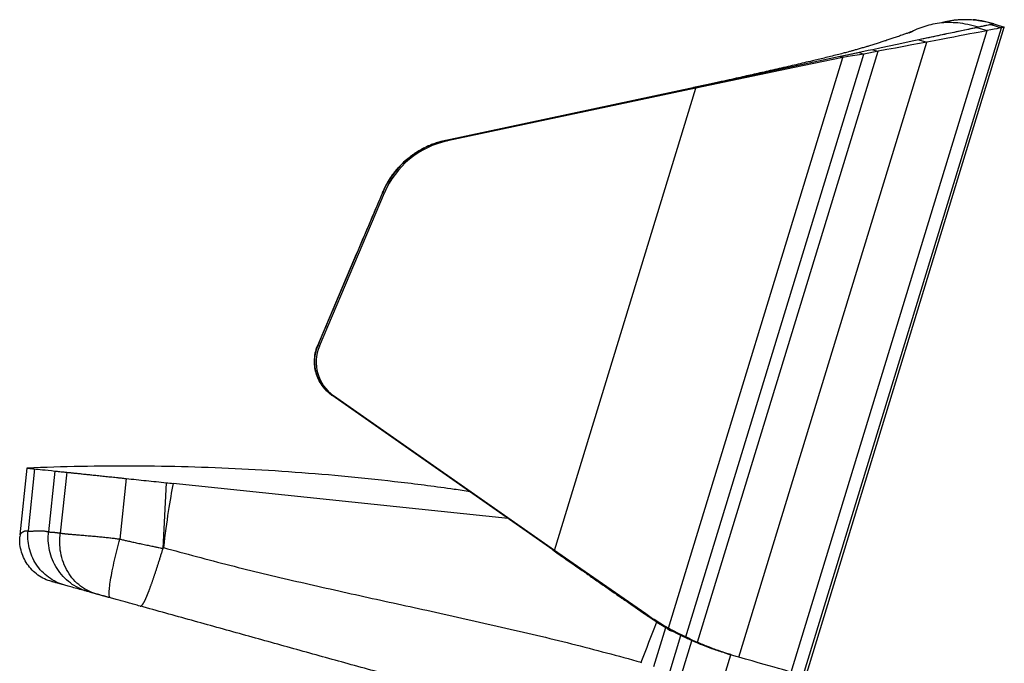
# Model space of a CAD drawing. Header units: millimetres. Extents: x 8 to 414, y 7 to 290.
# Tile 10 of 14: x 233 to 305, y 110 to 157. Entities that reach past the tile are written whole.
import ezdxf

# ---------------------------------------------------------------- set-up
doc = ezdxf.new("R2010")
doc.units = ezdxf.units.MM

msp = doc.modelspace()

# ---------------------------------------------------------------- linework, layer by layer
at = {"color": 7, "linetype": 'Continuous', "lineweight": 25}
for p, q in [((289.317, 109.666), (303.684, 156.659)), ((290.208, 109.41), (304.719, 156.871)), ((290.395, 109.357), (304.936, 156.916)), ((303.047, 156.912), (302.935, 156.888)), ((302.935, 156.888), (303.684, 156.659)), ((303.954, 157.104), (304.719, 156.871)), ((304.17, 157.15), (304.17, 157.15)), ((304.17, 157.15), (304.936, 156.916)), ((285.482, 110.769), (299.253, 155.811)), ((298.685, 155.984), (299.253, 155.811)), ((282.458, 111.852), (295.693, 155.143)), ((294.302, 155.053), (294.656, 154.945)), ((295.297, 155.264), (295.693, 155.143)), ((280.336, 112.886), (293.12, 154.7)), ((281.602, 112.247), (294.656, 154.945)), ((292.924, 154.76), (293.12, 154.7)), ((282.236, 152.488), (264.046, 148.622)), ((282.356, 152.451), (264.166, 148.585)), ((272.001, 118.584), (282.356, 152.451)), ((282.236, 152.488), (282.356, 152.451)), ((264.046, 148.622), (264.166, 148.585)), ((254.652, 133.585), (259.414, 144.803)), ((254.772, 133.549), (259.534, 144.767)), ((259.414, 144.803), (259.534, 144.767)), ((254.652, 133.585), (257.309, 139.845)), ((255.67, 129.975), (255.685, 129.965)), ((255.693, 129.956), (255.813, 129.919)), ((271.882, 118.62), (255.693, 129.956)), ((272.001, 118.584), (255.813, 129.919)), ((233.357, 124.616), (232.842, 119.718)), ((233.922, 124.556), (233.444, 120.011)), ((235.407, 124.4), (234.939, 119.945)), ((236.271, 124.309), (235.802, 119.849)), ((240.632, 123.851), (240.166, 119.415)), ((243.562, 123.543), (243.313, 118.73)), ((268.611, 120.91), (244.059, 123.491)), ((232.853, 119.734), (232.831, 119.588)), ((243.332, 118.725), (243.349, 118.793)), ((271.882, 118.62), (272.001, 118.584)), ((235.176, 116.308), (235.172, 116.299)), ((278.497, 113.988), (278.679, 113.932)), ((279.48, 113.34), (278.497, 113.988)), ((279.48, 113.34), (279.43, 113.374)), ((279.48, 113.34), (280.14, 112.946)), ((280.14, 112.946), (279.48, 113.34)), ((280.14, 112.946), (280.336, 112.886)), ((280.14, 112.946), (280.14, 112.946)), ((280.705, 112.635), (280.174, 112.927)), ((281.248, 112.355), (281.054, 112.455)), ((281.248, 112.355), (281.054, 112.455)), ((281.248, 112.355), (281.602, 112.247)), ((281.248, 112.355), (281.248, 112.355)), ((282.062, 111.973), (281.403, 112.283)), ((282.062, 111.973), (281.404, 112.28)), ((282.062, 111.973), (282.458, 111.852)), ((278.345, 110.397), (278.317, 110.314)), ((285.482, 110.769), (285.395, 110.794))]:
    msp.add_line(p, q, dxfattribs=at)
at = {"color": 8, "linetype": 'Continuous', "lineweight": 25}
for p, q in [((282.167, 152.489), (282.236, 152.488)), ((254.652, 133.585), (254.641, 133.593)), ((254.654, 133.585), (254.772, 133.549)), ((255.68, 129.972), (255.693, 129.956)), ((279.266, 110.086), (280.137, 112.938)), ((280.14, 112.946), (280.14, 112.946)), ((280.458, 109.772), (281.246, 112.347)), ((281.248, 112.355), (281.248, 112.355)), ((281.324, 109.56), (282.059, 111.965)), ((282.062, 111.973), (282.062, 111.973)), ((284.275, 108.85), (284.913, 110.938))]:
    msp.add_line(p, q, dxfattribs=at)
at = {"color": 7, "linetype": 'Continuous', "lineweight": 25, "flags": 128}
for points in [[(302.935, 156.888), (302.758, 156.85), (302.547, 156.805), (302.302, 156.753), (302.024, 156.694), (301.713, 156.628), (301.371, 156.555), (300.997, 156.476), (300.592, 156.39), (300.158, 156.297), (299.695, 156.199), (299.203, 156.095), (298.685, 155.984)], [(303.684, 156.659), (303.5, 156.623), (303.279, 156.581), (303.024, 156.532), (302.734, 156.477), (302.41, 156.415), (302.053, 156.347), (301.663, 156.272), (301.241, 156.191), (300.789, 156.105), (300.305, 156.012), (299.793, 155.914), (299.253, 155.811)], [(303.954, 157.104), (303.88, 157.089), (303.768, 157.065), (303.617, 157.033), (303.428, 156.992), (303.2, 156.944), (302.935, 156.888)], [(304.719, 156.871), (304.644, 156.855), (304.53, 156.832), (304.376, 156.8), (304.184, 156.761), (303.954, 156.714), (303.684, 156.659)], [(304.17, 157.15), (304.116, 157.139), (303.954, 157.104)], [(304.936, 156.916), (304.881, 156.905), (304.719, 156.871)], [(298.685, 155.984), (298.179, 155.877), (297.648, 155.764), (297.093, 155.646), (296.515, 155.523), (295.916, 155.396), (295.297, 155.264)], [(298.685, 155.984), (298.179, 155.877), (297.648, 155.764), (297.093, 155.646), (296.515, 155.523), (295.916, 155.396), (295.297, 155.264)], [(299.253, 155.811), (298.721, 155.711), (298.163, 155.607), (297.58, 155.497), (296.973, 155.383), (296.343, 155.265), (295.693, 155.143)], [(294.302, 155.053), (293.856, 154.958), (293.396, 154.86), (292.924, 154.76)], [(295.297, 155.264), (294.969, 155.195), (294.638, 155.124), (294.302, 155.053)], [(295.297, 155.264), (294.969, 155.195), (294.638, 155.124), (294.302, 155.053)], [(295.693, 155.143), (295.351, 155.078), (295.005, 155.012), (294.656, 154.945)], [(292.924, 154.76), (289.388, 154.008), (285.824, 153.251), (282.236, 152.488)], [(292.924, 154.76), (289.388, 154.008), (285.824, 153.251), (282.236, 152.488)], [(293.12, 154.7), (289.558, 153.956), (285.969, 153.206), (282.356, 152.451)], [(294.656, 154.945), (294.159, 154.865), (293.646, 154.784), (293.12, 154.7)], [(278.497, 113.988), (276.305, 115.523), (274.099, 117.068), (271.882, 118.62)], [(278.679, 113.932), (276.465, 115.474), (274.239, 117.025), (272.001, 118.584)], [(284.476, 111.072), (284.747, 110.989), (285.018, 110.906)], [(289.317, 109.666), (289.141, 109.717), (288.929, 109.778), (288.68, 109.849), (288.397, 109.931), (288.078, 110.022), (287.725, 110.124), (287.339, 110.235), (286.921, 110.355), (286.471, 110.485), (285.991, 110.623), (285.482, 110.769)]]:
    msp.add_lwpolyline(points, dxfattribs=at)
at = {"color": 7, "linetype": 'Continuous', "lineweight": 25}
for centre, radius, start, end in [((265.397, 142.264), 6.5, 102, 157), ((265.517, 142.227), 6.5, 102, 157), ((257.414, 132.413), 3, 157, 235), ((257.533, 132.376), 3, 157, 235)]:
    msp.add_arc(centre, radius, start, end, dxfattribs=at)
for centre, major_axis, ratio, start_param, end_param in [((243.074, -3960.817), (2.068, 4087.008), 0.007274, 0.036358, 0.060184), ((2319.396, 6866.834), (2091.317, 6862.761), 0.01328, 3.321942, 3.32437)]:
    msp.add_ellipse(centre, major_axis=major_axis, ratio=ratio, start_param=start_param, end_param=end_param, dxfattribs=at)
for points, knots in [([(301.523, 157.219), (301.293, 157.235), (300.845, 157.267), (300.184, 157.218), (299.555, 157.107), (298.956, 156.933), (298.417, 156.721), (298.093, 156.542), (297.948, 156.462)], [0, 0, 0, 0, 0.18587, 0.362717, 0.533551, 0.700833, 0.86647, 1, 1, 1, 1]), ([(304.144, 157.146), (303.981, 157.19), (303.619, 157.29), (303.079, 157.385), (302.558, 157.444), (302.121, 157.463), (301.741, 157.456), (301.425, 157.433), (301.18, 157.403), (301.004, 157.374), (300.858, 157.348), (300.687, 157.315), (300.502, 157.274), (300.386, 157.243), (300.326, 157.227)], [0, 0, 0, 0, 0.122641, 0.271644, 0.397233, 0.502162, 0.588477, 0.672358, 0.731269, 0.767351, 0.799994, 0.839797, 0.917858, 1, 1, 1, 1]), ([(304.17, 157.15), (303.902, 157.232), (303.642, 157.297), (303.261, 157.372), (303.136, 157.394), (302.888, 157.431), (302.765, 157.446), (302.644, 157.459)], [0, 0, 0, 0, 0.5, 0.5, 0.75, 0.75, 1, 1, 1, 1]), ([(298.164, 156.59), (298.163, 156.59), (298.16, 156.59), (298.093, 156.564), (297.958, 156.513), (297.757, 156.439), (297.497, 156.345), (297.192, 156.238), (296.875, 156.129), (296.564, 156.025), (296.267, 155.927), (295.977, 155.832), (295.689, 155.74), (295.382, 155.644), (295.09, 155.554), (294.802, 155.467), (294.527, 155.386), (294.243, 155.304), (293.969, 155.227), (293.716, 155.157), (293.439, 155.081), (293.108, 154.993), (292.69, 154.885), (292.231, 154.77), (291.763, 154.655), (291.314, 154.547), (290.823, 154.43), (290.287, 154.304), (289.694, 154.165), (289.079, 154.023), (288.448, 153.878), (287.808, 153.731), (287.197, 153.593), (286.618, 153.462), (286.042, 153.332), (285.431, 153.196), (284.745, 153.045), (283.97, 152.875), (283.101, 152.687), (282.489, 152.558), (282.167, 152.49)], [0, 0, 0, 0, 0.014226, 0.035881, 0.059755, 0.090682, 0.123439, 0.157713, 0.189197, 0.216502, 0.242105, 0.265005, 0.28739, 0.309943, 0.334503, 0.352195, 0.371353, 0.391197, 0.408803, 0.423893, 0.438479, 0.459389, 0.484113, 0.510226, 0.534648, 0.557254, 0.57805, 0.607903, 0.63684, 0.665562, 0.698178, 0.729453, 0.75915, 0.787151, 0.813566, 0.842543, 0.875339, 0.91248, 0.954015, 1, 1, 1, 1]), ([(302.935, 156.888), (302.843, 156.868), (302.658, 156.829), (302.274, 156.747), (301.813, 156.649), (301.286, 156.537), (300.71, 156.415), (300.093, 156.284), (299.422, 156.141), (298.931, 156.037), (298.685, 155.984)], [0, 0, 0, 0, 0.128021, 0.256047, 0.387207, 0.518372, 0.637727, 0.757086, 0.87854, 1, 1, 1, 1]), ([(303.954, 157.104), (303.921, 157.097), (303.856, 157.083), (303.662, 157.042), (303.402, 156.987), (303.165, 156.937), (303.047, 156.912)], [0, 0, 0, 0, 0.249048, 0.498096, 0.749047, 1, 1, 1, 1]), ([(304.144, 157.145), (304.138, 157.143), (304.12, 157.14), (304.02, 157.118), (303.954, 157.104)], [0, 0, 0, 0, 0.337697, 1, 1, 1, 1]), ([(294.302, 155.053), (294.079, 155.005), (293.632, 154.91), (293.16, 154.81), (292.924, 154.76)], [0, 0, 0, 0, 0.497491, 1, 1, 1, 1]), ([(264.03, 148.619), (263.895, 148.588), (263.627, 148.528), (263.251, 148.408), (262.943, 148.292), (262.71, 148.192), (262.54, 148.113), (262.391, 148.039), (262.229, 147.953), (262.019, 147.834), (261.744, 147.658), (261.41, 147.417), (261.027, 147.098), (260.605, 146.689), (260.219, 146.239), (259.883, 145.76), (259.616, 145.302), (259.471, 144.974), (259.402, 144.818)], [0, 0, 0, 0, 0.0672, 0.13306, 0.188806, 0.224922, 0.255152, 0.279214, 0.304287, 0.343388, 0.396471, 0.463223, 0.543544, 0.637643, 0.746328, 0.827923, 0.918215, 1, 1, 1, 1]), ([(264.046, 148.622), (264.035, 148.624), (264.023, 148.627), (263.998, 148.6), (263.995, 148.597)], [0, 0, 0, 0, 0.875625, 1, 1, 1, 1]), ([(259.414, 144.803), (259.488, 144.966), (259.635, 145.291), (259.909, 145.759), (260.22, 146.207), (260.569, 146.627), (260.948, 147.012), (261.356, 147.364), (261.795, 147.686), (262.111, 147.87), (262.269, 147.961)], [0, 0, 0, 0, 0.123213, 0.246424, 0.373217, 0.500009, 0.623245, 0.746481, 0.87324, 1, 1, 1, 1]), ([(259.409, 144.816), (259.119, 144.138), (258.413, 142.486), (257.71, 140.833), (257.296, 139.858)], [0, 0, 0, 0, 0.410342, 1, 1, 1, 1]), ([(259.414, 144.803), (259.383, 144.813), (259.346, 144.825), (259.4, 144.817), (259.408, 144.815)], [0, 0, 0, 0, 0.862114, 1, 1, 1, 1]), ([(257.296, 139.858), (257.058, 139.295), (256.595, 138.198), (255.92, 136.592), (255.274, 135.067), (254.857, 134.076), (254.654, 133.593)], [0, 0, 0, 0, 0.269571, 0.525178, 0.768325, 1, 1, 1, 1]), ([(257.306, 139.856), (257.297, 139.857), (257.263, 139.861), (257.29, 139.852), (257.309, 139.845)], [0, 0, 0, 0, 0.257293, 1, 1, 1, 1]), ([(254.636, 133.595), (254.614, 133.545), (254.553, 133.404), (254.481, 133.172), (254.417, 132.869), (254.386, 132.533), (254.396, 132.172), (254.456, 131.771), (254.579, 131.358), (254.733, 131.035), (254.854, 130.832), (254.942, 130.699), (255.05, 130.555), (255.172, 130.409), (255.262, 130.322), (255.302, 130.283)], [0, 0, 0, 0, 0.045461, 0.127548, 0.204916, 0.306306, 0.406405, 0.50518, 0.642814, 0.763916, 0.801397, 0.839825, 0.895806, 0.952664, 1, 1, 1, 1]), ([(255.693, 129.956), (255.56, 130.059), (255.29, 130.268), (254.961, 130.662), (254.696, 131.107), (254.515, 131.585), (254.417, 132.09), (254.406, 132.596), (254.476, 133.105), (254.593, 133.424), (254.652, 133.585)], [0, 0, 0, 0, 0.1244, 0.252423, 0.376485, 0.504254, 0.62646, 0.752292, 0.874318, 1, 1, 1, 1]), ([(265.806, 122.875), (265.415, 122.936), (263.74, 123.201), (260.767, 123.569), (256.888, 123.991), (252.996, 124.317), (249.088, 124.558), (245.167, 124.71), (241.233, 124.772), (237.295, 124.751), (234.67, 124.661), (233.357, 124.616)], [0, 0, 0, 0, 0.036468, 0.156291, 0.276114, 0.396181, 0.516249, 0.637061, 0.757873, 0.878937, 1, 1, 1, 1]), ([(265.806, 122.875), (265.415, 122.936), (263.74, 123.201), (260.767, 123.569), (256.888, 123.991), (252.996, 124.317), (249.088, 124.558), (245.167, 124.71), (241.233, 124.772), (237.295, 124.751), (234.67, 124.661), (233.357, 124.616)], [0, 0, 0, 0, 0.036468, 0.156291, 0.276114, 0.396181, 0.516249, 0.637061, 0.757873, 0.878937, 1, 1, 1, 1]), ([(233.357, 124.616), (233.357, 124.616), (233.404, 124.611), (233.593, 124.591), (233.734, 124.576), (233.922, 124.556)], [0, 0, 0, 0, 0.5, 0.5, 1, 1, 1, 1]), ([(233.922, 124.556), (234.06, 124.542), (234.254, 124.521), (234.749, 124.469), (235.05, 124.438), (235.407, 124.4)], [0, 0, 0, 0, 0.5, 0.5, 1, 1, 1, 1]), ([(235.407, 124.4), (235.455, 124.395), (235.552, 124.385), (235.75, 124.364), (235.985, 124.34), (236.175, 124.319), (236.271, 124.309)], [0, 0, 0, 0, 0.248015, 0.496031, 0.748015, 1, 1, 1, 1]), ([(236.271, 124.309), (236.34, 124.302), (236.477, 124.288), (236.728, 124.261), (237.01, 124.232), (237.323, 124.199), (237.66, 124.163), (238.02, 124.126), (238.406, 124.085), (238.816, 124.042), (239.244, 123.997), (239.692, 123.95), (240.155, 123.901), (240.473, 123.868), (240.632, 123.851)], [0, 0, 0, 0, 0.081136, 0.162272, 0.2458, 0.329329, 0.410449, 0.491569, 0.574969, 0.658369, 0.742547, 0.826725, 0.913362, 1, 1, 1, 1]), ([(239.945, 123.923), (239.983, 123.919), (240.2, 123.896), (240.419, 123.873), (240.6, 123.854)], [0, 0, 0, 0, 0.171662, 1, 1, 1, 1]), ([(240.632, 123.851), (241.119, 123.8), (242.093, 123.697), (243.072, 123.595), (243.562, 123.543)], [0, 0, 0, 0, 0.49944, 1, 1, 1, 1]), ([(232.842, 119.718), (232.843, 119.719), (232.844, 119.721), (232.847, 119.726), (232.851, 119.732), (232.852, 119.733)], [0, 0, 0, 0, 0.439512, 0.891692, 1, 1, 1, 1]), ([(236.047, 116.057), (235.858, 116.115), (235.668, 116.19), (235.296, 116.376), (235.113, 116.487), (234.765, 116.743), (234.6, 116.888), (234.295, 117.209), (234.156, 117.384), (233.912, 117.756), (233.807, 117.953), (233.634, 118.36), (233.567, 118.569), (233.47, 118.988), (233.441, 119.199), (233.418, 119.612), (233.424, 119.815), (233.444, 120.011)], [0, 0, 0, 0, 0.125, 0.125, 0.25, 0.25, 0.375, 0.375, 0.5, 0.5, 0.625, 0.625, 0.75, 0.75, 0.875, 0.875, 1, 1, 1, 1]), ([(233.444, 120.011), (233.45, 120.009), (233.461, 120.007), (233.479, 120.003), (233.497, 120), (233.517, 119.998), (233.539, 119.996), (233.561, 119.995), (233.585, 119.994), (233.61, 119.994), (233.636, 119.994), (233.664, 119.995), (233.697, 119.996), (233.743, 120), (233.811, 120.005), (233.907, 120.013), (234.014, 120.021), (234.119, 120.027), (234.208, 120.029), (234.292, 120.03), (234.372, 120.029), (234.446, 120.025), (234.518, 120.02), (234.589, 120.013), (234.66, 120.003), (234.731, 119.992), (234.8, 119.979), (234.869, 119.963), (234.916, 119.951), (234.939, 119.945)], [0, 0, 0, 0, 0.0200214, 0.0405784, 0.0616713, 0.0833002, 0.1054654, 0.1281671, 0.1514055, 0.1751807, 0.1994929, 0.2243423, 0.2497289, 0.2850693, 0.3385199, 0.4100827, 0.4997606, 0.5591503, 0.6138583, 0.6638845, 0.7092289, 0.7498915, 0.7885992, 0.8263126, 0.8630328, 0.8987605, 0.9334969, 0.967243, 1, 1, 1, 1]), ([(237.739, 115.588), (237.534, 115.652), (237.328, 115.734), (236.924, 115.938), (236.726, 116.06), (236.349, 116.342), (236.171, 116.502), (235.842, 116.855), (235.692, 117.048), (235.429, 117.458), (235.316, 117.676), (235.132, 118.124), (235.06, 118.354), (234.959, 118.817), (234.929, 119.05), (234.906, 119.506), (234.914, 119.73), (234.939, 119.945)], [0, 0, 0, 0, 0.125, 0.125, 0.25, 0.25, 0.375, 0.375, 0.5, 0.5, 0.625, 0.625, 0.75, 0.75, 0.875, 0.875, 1, 1, 1, 1]), ([(234.939, 119.945), (234.944, 119.944), (234.955, 119.942), (234.975, 119.939), (234.997, 119.936), (235.024, 119.934), (235.055, 119.931), (235.091, 119.928), (235.132, 119.925), (235.179, 119.921), (235.231, 119.918), (235.295, 119.914), (235.367, 119.909), (235.445, 119.902), (235.522, 119.893), (235.596, 119.884), (235.668, 119.874), (235.736, 119.862), (235.781, 119.853), (235.802, 119.849)], [0, 0, 0, 0, 0.02947, 0.063487, 0.102052, 0.145168, 0.192836, 0.24506, 0.301842, 0.363185, 0.429093, 0.499568, 0.587289, 0.669601, 0.746502, 0.817991, 0.884069, 0.944738, 1, 1, 1, 1]), ([(238.448, 115.39), (238.25, 115.445), (238.051, 115.52), (237.66, 115.712), (237.468, 115.83), (237.103, 116.107), (236.929, 116.268), (236.612, 116.625), (236.468, 116.822), (236.217, 117.245), (236.11, 117.47), (235.939, 117.937), (235.874, 118.178), (235.786, 118.664), (235.763, 118.908), (235.756, 119.387), (235.771, 119.623), (235.802, 119.849)], [0, 0, 0, 0, 0.125, 0.125, 0.25, 0.25, 0.375, 0.375, 0.5, 0.5, 0.625, 0.625, 0.75, 0.75, 0.875, 0.875, 1, 1, 1, 1]), ([(235.802, 119.849), (235.813, 119.848), (235.835, 119.845), (235.87, 119.84), (235.907, 119.835), (235.945, 119.831), (235.985, 119.826), (236.027, 119.821), (236.071, 119.816), (236.117, 119.811), (236.165, 119.806), (236.215, 119.801), (236.267, 119.796), (236.321, 119.791), (236.377, 119.786), (236.436, 119.78), (236.497, 119.775), (236.584, 119.767), (236.721, 119.756), (236.936, 119.738), (237.236, 119.714), (237.547, 119.688), (237.83, 119.664), (238.047, 119.645), (238.261, 119.626), (238.47, 119.606), (238.674, 119.587), (238.871, 119.567), (239.062, 119.548), (239.246, 119.528), (239.421, 119.509), (239.588, 119.49), (239.745, 119.471), (239.894, 119.452), (240.033, 119.434), (240.123, 119.421), (240.166, 119.415)], [0, 0, 0, 0, 0.013554, 0.027378, 0.041474, 0.055841, 0.07048, 0.085391, 0.100575, 0.116031, 0.131761, 0.147765, 0.164043, 0.180595, 0.197422, 0.214525, 0.231903, 0.249558, 0.287368, 0.342477, 0.41495, 0.504866, 0.551918, 0.597195, 0.640689, 0.682394, 0.722304, 0.760413, 0.796716, 0.831209, 0.863889, 0.894752, 0.923796, 0.951019, 0.976421, 1, 1, 1, 1]), ([(235.17, 116.299), (234.992, 116.358), (234.636, 116.476), (234.152, 116.77), (233.723, 117.135), (233.367, 117.573), (233.09, 118.065), (232.908, 118.598), (232.816, 119.112), (232.833, 119.444), (232.84, 119.588)], [0, 0, 0, 0, 0.128726, 0.257437, 0.386129, 0.514853, 0.643535, 0.772249, 0.900993, 1, 1, 1, 1]), ([(235.17, 116.299), (234.992, 116.358), (234.636, 116.476), (234.152, 116.77), (233.723, 117.135), (233.367, 117.573), (233.09, 118.065), (232.908, 118.598), (232.816, 119.112), (232.833, 119.444), (232.84, 119.588)], [0, 0, 0, 0, 0.128726, 0.257437, 0.386129, 0.514853, 0.643535, 0.772249, 0.900993, 1, 1, 1, 1]), ([(239.47, 115.107), (239.443, 115.114), (239.421, 115.144), (239.391, 115.255), (239.383, 115.337), (239.382, 115.555), (239.391, 115.692), (239.424, 116.018), (239.45, 116.207), (239.518, 116.626), (239.56, 116.856), (239.657, 117.343), (239.712, 117.599), (239.832, 118.121), (239.896, 118.386), (240.029, 118.909), (240.097, 119.167), (240.166, 119.415)], [0, 0, 0, 0, 0.125, 0.125, 0.25, 0.25, 0.375, 0.375, 0.5, 0.5, 0.625, 0.625, 0.75, 0.75, 0.875, 0.875, 1, 1, 1, 1]), ([(240.166, 119.415), (240.207, 119.405), (240.293, 119.384), (240.424, 119.352), (240.563, 119.319), (240.709, 119.285), (240.862, 119.25), (241.023, 119.214), (241.19, 119.178), (241.365, 119.14), (241.547, 119.101), (241.807, 119.047), (242.124, 118.981), (242.475, 118.908), (242.768, 118.846), (243.002, 118.797), (243.177, 118.76), (243.274, 118.739), (243.313, 118.73)], [0, 0, 0, 0, 0.039957, 0.082138, 0.126546, 0.173182, 0.222046, 0.27314, 0.326464, 0.382019, 0.439806, 0.499826, 0.629645, 0.740884, 0.833539, 0.907611, 0.963098, 1, 1, 1, 1]), ([(241.642, 114.504), (241.645, 114.504), (241.651, 114.502), (241.66, 114.501), (241.669, 114.501), (241.679, 114.502), (241.688, 114.504), (241.698, 114.507), (241.708, 114.511), (241.718, 114.517), (241.729, 114.523), (241.739, 114.53), (241.75, 114.539), (241.762, 114.549), (241.773, 114.56), (241.785, 114.572), (241.797, 114.586), (241.809, 114.601), (241.822, 114.617), (241.834, 114.634), (241.848, 114.653), (241.861, 114.673), (241.875, 114.694), (241.889, 114.717), (241.903, 114.741), (241.918, 114.767), (241.933, 114.794), (241.948, 114.822), (241.963, 114.852), (241.979, 114.883), (241.995, 114.916), (242.012, 114.95), (242.029, 114.985), (242.046, 115.022), (242.063, 115.061), (242.081, 115.101), (242.099, 115.142), (242.118, 115.185), (242.136, 115.229), (242.155, 115.275), (242.175, 115.322), (242.194, 115.37), (242.214, 115.42), (242.235, 115.471), (242.255, 115.524), (242.276, 115.577), (242.297, 115.633), (242.32, 115.694), (242.346, 115.762), (242.374, 115.838), (242.402, 115.917), (242.432, 115.998), (242.462, 116.082), (242.493, 116.169), (242.524, 116.259), (242.556, 116.351), (242.589, 116.446), (242.622, 116.543), (242.656, 116.643), (242.69, 116.745), (242.725, 116.849), (242.76, 116.956), (242.796, 117.064), (242.833, 117.175), (242.87, 117.288), (242.907, 117.402), (242.944, 117.517), (242.982, 117.635), (243.02, 117.753), (243.059, 117.872), (243.097, 117.993), (243.136, 118.114), (243.174, 118.236), (243.213, 118.358), (243.252, 118.481), (243.29, 118.604), (243.316, 118.686), (243.329, 118.727)], [0, 0, 0, 0, 0.009276, 0.01863, 0.028064, 0.037576, 0.047167, 0.056837, 0.066585, 0.076411, 0.086316, 0.096297, 0.106356, 0.116492, 0.126703, 0.13699, 0.147353, 0.15779, 0.1683, 0.178884, 0.189539, 0.200266, 0.211064, 0.22193, 0.232866, 0.243868, 0.254937, 0.266071, 0.277269, 0.288529, 0.29985, 0.311231, 0.32267, 0.334166, 0.345717, 0.357321, 0.368977, 0.380684, 0.392438, 0.40424, 0.416085, 0.427974, 0.439903, 0.451871, 0.463875, 0.475914, 0.487985, 0.500087, 0.515386, 0.530886, 0.546583, 0.56247, 0.578544, 0.594797, 0.611224, 0.627817, 0.64457, 0.661476, 0.678527, 0.695715, 0.713031, 0.730468, 0.748016, 0.765666, 0.78341, 0.801237, 0.819137, 0.837102, 0.855121, 0.873183, 0.89128, 0.9094, 0.927534, 0.945671, 0.963801, 0.981914, 1, 1, 1, 1]), ([(243.349, 118.793), (244.969, 118.352), (248.21, 117.472), (253.113, 116.308), (258.031, 115.204), (263.036, 114.114), (268.112, 112.983), (273.251, 111.775), (276.648, 110.856), (278.345, 110.397)], [0, 0, 0, 0, 0.139903, 0.279879, 0.41994, 0.56004, 0.706781, 0.853433, 1, 1, 1, 1]), ([(271.84, 118.642), (271.998, 118.531), (272.324, 118.302), (272.797, 117.971), (273.234, 117.665), (273.606, 117.404), (274.058, 117.088), (274.644, 116.679), (275.304, 116.218), (275.917, 115.791), (276.428, 115.434), (276.833, 115.152), (277.06, 114.994), (277.132, 114.944)], [0, 0, 0, 0, 0.08971, 0.185845, 0.268586, 0.337931, 0.397549, 0.52534, 0.67029, 0.771468, 0.872111, 0.95971, 1, 1, 1, 1]), ([(278.497, 113.988), (277.778, 114.492), (276.323, 115.51), (274.117, 117.055), (272.627, 118.098), (271.882, 118.62)], [0, 0, 0, 0, 0.328253, 0.66401, 1, 1, 1, 1]), ([(236.047, 116.057), (235.909, 116.097), (235.787, 116.133), (235.576, 116.192), (235.486, 116.216), (235.339, 116.254), (235.283, 116.269), (235.203, 116.29), (235.18, 116.296), (235.174, 116.298)], [0, 0, 0, 0, 0.25, 0.25, 0.5, 0.5, 0.75, 0.75, 1, 1, 1, 1]), ([(237.739, 115.588), (237.562, 115.638), (237.393, 115.685), (237.074, 115.772), (236.924, 115.814), (236.641, 115.891), (236.509, 115.928), (236.264, 115.996), (236.151, 116.027), (236.047, 116.057)], [0, 0, 0, 0, 0.25, 0.25, 0.5, 0.5, 0.75, 0.75, 1, 1, 1, 1]), ([(238.176, 115.465), (238.124, 115.48), (238.076, 115.494), (237.988, 115.518), (237.947, 115.53), (237.84, 115.56), (237.787, 115.575), (237.753, 115.585)], [0, 0, 0, 0, 0.25, 0.25, 0.5, 0.5, 1, 1, 1, 1]), ([(238.448, 115.39), (238.421, 115.398), (238.369, 115.412), (238.296, 115.432), (238.234, 115.45), (238.196, 115.46), (238.178, 115.465)], [0, 0, 0, 0, 0.301767, 0.569018, 0.80176, 1, 1, 1, 1]), ([(239.47, 115.107), (239.427, 115.118), (239.353, 115.139), (239.259, 115.165), (239.19, 115.184), (239.135, 115.2), (239.083, 115.214), (239.033, 115.228), (238.985, 115.241), (238.938, 115.254), (238.86, 115.276), (238.753, 115.305), (238.655, 115.333), (238.592, 115.35), (238.557, 115.36), (238.525, 115.369), (238.496, 115.377), (238.47, 115.384), (238.456, 115.388), (238.448, 115.39)], [0, 0, 0, 0, 0.1091109, 0.1889757, 0.2396119, 0.2856474, 0.3303495, 0.3737639, 0.4159407, 0.4569344, 0.4968044, 0.627952, 0.7537152, 0.7972284, 0.8394957, 0.8807013, 0.9210442, 0.9607363, 1, 1, 1, 1]), ([(241.642, 114.504), (241.573, 114.523), (241.439, 114.561), (241.243, 114.615), (241.057, 114.667), (240.881, 114.715), (240.715, 114.761), (240.543, 114.809), (240.363, 114.859), (240.175, 114.911), (239.991, 114.962), (239.813, 115.012), (239.64, 115.06), (239.526, 115.091), (239.47, 115.107)], [0, 0, 0, 0, 0.094942, 0.185223, 0.270845, 0.351812, 0.42813, 0.499802, 0.588968, 0.675793, 0.760291, 0.84248, 0.922377, 1, 1, 1, 1]), ([(275.711, 105.056), (274.437, 105.409), (271.888, 106.116), (268.071, 107.175), (264.258, 108.232), (260.448, 109.289), (256.66, 110.339), (252.895, 111.384), (249.149, 112.422), (245.399, 113.462), (242.894, 114.157), (241.642, 114.504)], [0, 0, 0, 0, 0.1119226, 0.2238918, 0.3359178, 0.4479852, 0.5600639, 0.6701195, 0.7801281, 0.8900819, 1, 1, 1, 1]), ([(280.14, 112.946), (280.097, 112.971), (280.01, 113.021), (279.881, 113.096), (279.753, 113.173), (279.624, 113.25), (279.497, 113.329), (279.37, 113.408), (279.244, 113.488), (279.118, 113.569), (278.993, 113.651), (278.868, 113.734), (278.744, 113.818), (278.62, 113.902), (278.538, 113.959), (278.497, 113.988)], [0, 0, 0, 0, 0.077157, 0.154261, 0.231317, 0.308327, 0.385296, 0.462227, 0.539124, 0.615991, 0.692831, 0.769648, 0.846446, 0.923229, 1, 1, 1, 1]), ([(281.248, 112.355), (281.228, 112.365), (281.188, 112.385), (281.127, 112.416), (281.066, 112.447), (281.005, 112.478), (280.944, 112.509), (280.883, 112.541), (280.822, 112.573), (280.76, 112.605), (280.698, 112.638), (280.637, 112.671), (280.575, 112.704), (280.513, 112.738), (280.451, 112.772), (280.389, 112.806), (280.327, 112.841), (280.264, 112.876), (280.202, 112.911), (280.161, 112.934), (280.14, 112.946)], [0, 0, 0, 0, 0.056175, 0.112273, 0.168295, 0.22424, 0.280111, 0.335908, 0.391632, 0.447283, 0.502863, 0.558372, 0.613811, 0.669181, 0.724483, 0.779717, 0.834886, 0.889988, 0.945026, 1, 1, 1, 1]), ([(280.705, 112.635), (280.705, 112.635), (280.493, 112.635), (280.334, 112.781), (280.174, 112.927)], [0, 0, 0, 0, 0.000005, 1, 1, 1, 1]), ([(282.062, 111.973), (282.031, 111.987), (281.971, 112.014), (281.88, 112.055), (281.79, 112.096), (281.699, 112.138), (281.609, 112.181), (281.518, 112.224), (281.428, 112.267), (281.338, 112.311), (281.278, 112.341), (281.248, 112.355)], [0, 0, 0, 0, 0.112517, 0.224677, 0.336483, 0.447936, 0.559039, 0.669795, 0.780205, 0.890273, 1, 1, 1, 1]), ([(284.471, 111.076), (284.378, 111.104), (284.072, 111.195), (283.514, 111.388), (282.805, 111.653), (282.31, 111.866), (282.062, 111.973)], [0, 0, 0, 0, 0.128269, 0.418281, 0.708276, 1, 1, 1, 1]), ([(282.973, 111.595), (282.948, 111.605), (282.656, 111.712), (282.345, 111.849), (282.062, 111.973)], [0, 0, 0, 0, 0.087887, 1, 1, 1, 1]), ([(283.87, 111.27), (283.757, 111.308), (283.415, 111.422), (282.812, 111.651), (282.312, 111.866), (282.062, 111.973)], [0, 0, 0, 0, 0.2001444, 0.6000804, 1, 1, 1, 1]), ([(285.395, 110.794), (285.281, 110.827), (285.167, 110.861), (284.996, 110.913), (284.939, 110.93), (284.854, 110.957), (284.826, 110.966), (284.784, 110.979), (284.769, 110.984), (284.748, 110.99), (284.741, 110.993), (284.727, 110.997), (284.72, 110.999), (284.593, 111.04), (284.473, 111.079), (284.293, 111.14), (284.233, 111.161), (284.144, 111.192), (284.114, 111.202), (284.069, 111.218), (284.054, 111.223), (284.032, 111.231), (284.024, 111.234), (284.01, 111.239), (284.003, 111.242), (283.869, 111.289), (283.744, 111.335), (283.555, 111.405), (283.493, 111.429), (283.399, 111.465), (283.367, 111.478), (283.321, 111.496), (283.305, 111.502), (283.282, 111.511), (283.274, 111.514), (283.258, 111.52), (283.251, 111.523), (282.98, 111.63), (282.718, 111.739), (282.458, 111.852)], [0, 0, 0, 0, 0.125, 0.125, 0.1875, 0.1875, 0.21875, 0.21875, 0.234375, 0.234375, 0.242188, 0.242188, 0.25, 0.25, 0.375, 0.375, 0.4375, 0.4375, 0.46875, 0.46875, 0.484375, 0.484375, 0.492188, 0.492188, 0.5, 0.5, 0.625, 0.625, 0.6875, 0.6875, 0.71875, 0.71875, 0.734375, 0.734375, 0.742188, 0.742188, 0.75, 0.75, 1, 1, 1, 1]), ([(284.192, 111.161), (284.027, 111.214), (283.763, 111.299), (283.481, 111.406), (283.375, 111.446)], [0, 0, 0, 0, 0.62477, 1, 1, 1, 1])]:
    msp.add_open_spline(points, degree=3, knots=knots, dxfattribs=at)
for points in [[(303.047, 156.912), (302.511, 157.074), (302.006, 157.171), (301.523, 157.219)], [(243.562, 123.543), (243.728, 123.526), (243.894, 123.508), (244.059, 123.491)], [(243.313, 118.73), (243.318, 118.729), (243.323, 118.728), (243.329, 118.727)], [(235.174, 116.298), (235.173, 116.298), (235.172, 116.299), (235.172, 116.299)], [(237.753, 115.585), (237.748, 115.586), (237.744, 115.587), (237.739, 115.588)], [(280.336, 112.886), (279.768, 113.21), (279.215, 113.559), (278.679, 113.932)], [(281.602, 112.247), (281.189, 112.442), (280.763, 112.657), (280.336, 112.886)], [(282.458, 111.852), (282.171, 111.978), (281.885, 112.109), (281.602, 112.247)]]:
    msp.add_open_spline(points, degree=3, dxfattribs=at)
at = {"color": 8, "linetype": 'Continuous', "lineweight": 25}
msp.add_open_spline([(232.852, 119.733), (232.854, 119.736), (232.859, 119.743), (232.87, 119.759), (232.885, 119.778), (232.899, 119.796), (232.914, 119.814), (232.932, 119.835), (232.956, 119.859), (232.985, 119.886), (233.018, 119.913), (233.056, 119.941), (233.098, 119.967), (233.145, 119.99), (233.194, 120.009), (233.259, 120.025), (233.343, 120.032), (233.411, 120.018), (233.444, 120.011)], degree=3, knots=[0, 0, 0, 0, 0.045287, 0.105944, 0.16172, 0.201583, 0.240886, 0.287213, 0.340563, 0.400938, 0.462889, 0.517461, 0.591875, 0.657354, 0.7139, 0.78684, 0.897718, 1, 1, 1, 1], dxfattribs=at)

doc.saveas('drawing.dxf')
